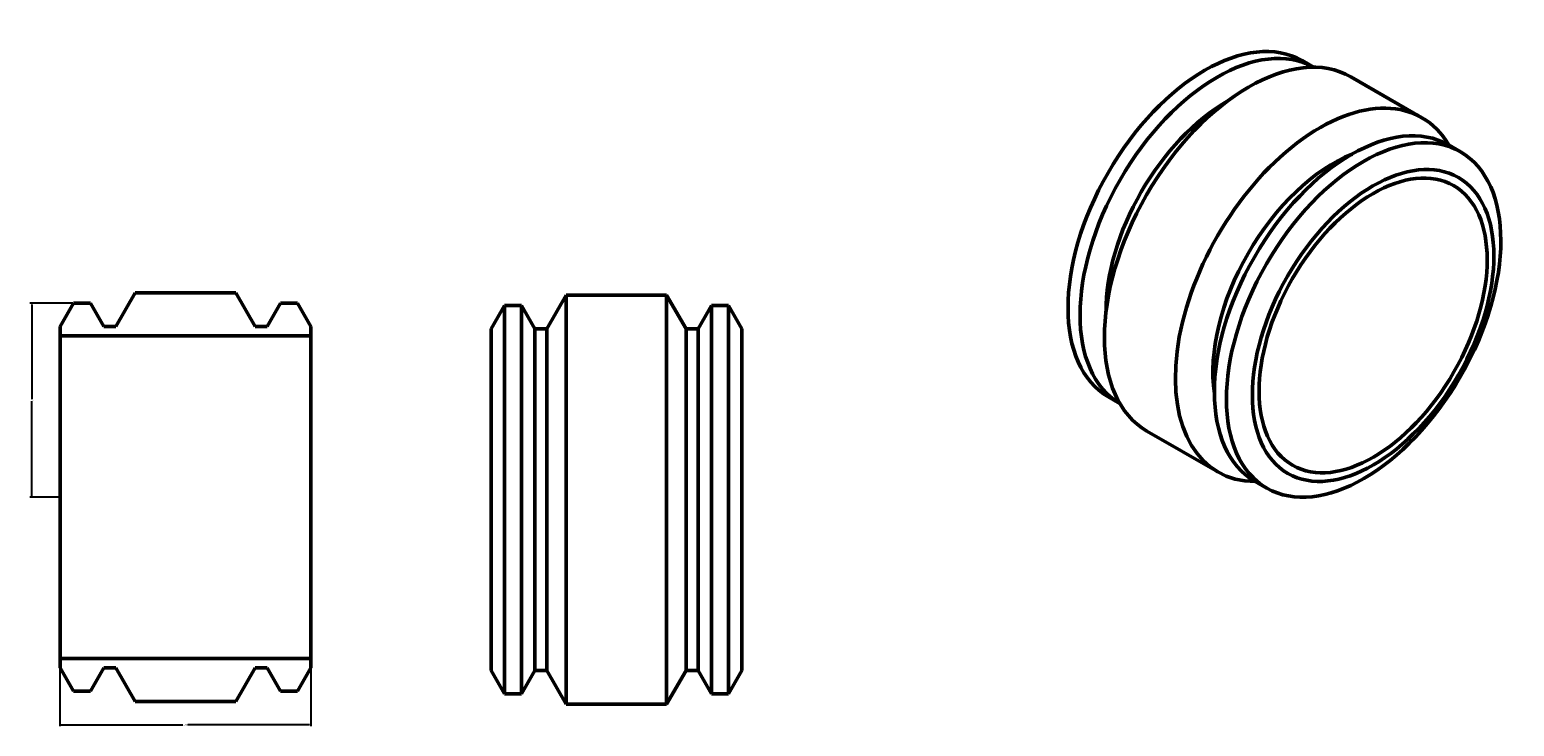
# Model space of a CAD drawing. Header units: inches. Extents: x -24 to 89, y -25 to 95.
# Tile 2 of 2: x -21 to 89, y 43 to 95. Entities that reach past the tile are written whole.
import ezdxf

# ---------------------------------------------------------------- set-up
doc = ezdxf.new("R2010")
doc.units = ezdxf.units.IN
doc.header["$MEASUREMENT"] = 0
doc.layers.add('Dimension (ANSI)', color=7, linetype='Continuous', lineweight=25)
doc.layers.add('Visible (ANSI)', color=7, linetype='Continuous', lineweight=50)
doc.styles.add('Note Text (ANSI)', font='tahoma.ttf')
doc.dimstyles.new('Default (ANSI)', dxfattribs={"dimtxt": 0.094488, "dimasz": 0.098425, "dimexe": 0.125, "dimexo": 0.0625, "dimgap": 0.031496, "dimtad": 0, "dimtih": 1, "dimtoh": 1, "dimrnd": 1e-08, "dimzin": 4, "dimdsep": 46, "dimtxsty": 'Note Text (ANSI)', "dimcen": 0.09, "dimdle": 0.393701, "dimclrd": 256, "dimclre": 256, "dimclrt": 5, "dimadec": 0, "dimazin": 1, "dimtfac": 1, "dimtofl": 0, "dimtmove": 0, "dimatfit": 3, "dimfxl": 1, "dimtolj": 1, "dimtzin": 4, "dimlwd": -1, "dimlwe": -1, "dimarcsym": 0})

# ---------------------------------------------------------------- blocks, each defined once
blk = doc.blocks.new('*D7')
at = {"layer": 'Defpoints', "color": 0, "transparency": 16777216}
for p in [(-18.35, 48.29), (0.23, 48.29), (0.23, 43.39)]:
    blk.add_point(p, dxfattribs=at)
at = {"layer": 'Dimension (ANSI)', "transparency": 16777216}
for p, q in [((-18.35, 48.23), (-18.35, 43.27)), ((0.23, 48.23), (0.23, 43.27)), ((-18.25, 43.39), (-9.24, 43.39)), ((0.14, 43.39), (-8.87, 43.39))]:
    blk.add_line(p, q, dxfattribs=at)
for points in [[(-18.25, 43.41), (-18.25, 43.38), (-18.35, 43.39)], [(0.14, 43.41), (0.14, 43.38), (0.23, 43.39)]]:
    blk.add_solid(points, dxfattribs=at)
at = {"layer": 'Dimension (ANSI)', "color": 5, "transparency": 16777216, "insert": (-9.21, 43.44), "char_height": 0.0945, "attachment_point": 1, "style": 'Note Text (ANSI)'}
blk.add_mtext('\\A1;18.58', dxfattribs=at)
blk = doc.blocks.new('*D8')
at = {"layer": 'Defpoints', "color": 0, "transparency": 16777216}
for p in [(-17.35, 74.61), (-20.44, 60.24), (-18.35, 60.24)]:
    blk.add_point(p, dxfattribs=at)
at = {"layer": 'Dimension (ANSI)', "transparency": 16777216}
for p, q in [((-17.41, 74.61), (-20.57, 74.61)), ((-20.44, 74.51), (-20.44, 67.5)), ((-20.44, 60.33), (-20.44, 67.34)), ((-18.41, 60.24), (-20.57, 60.24))]:
    blk.add_line(p, q, dxfattribs=at)
for points in [[(-20.46, 74.51), (-20.42, 74.51), (-20.44, 74.61)], [(-20.46, 60.33), (-20.42, 60.33), (-20.44, 60.24)]]:
    blk.add_solid(points, dxfattribs=at)
at = {"layer": 'Dimension (ANSI)', "color": 5, "transparency": 16777216, "insert": (-20.59, 67.47), "char_height": 0.0945, "attachment_point": 1, "style": 'Note Text (ANSI)'}
blk.add_mtext('\\A1;14.37', dxfattribs=at)

msp = doc.modelspace()

# ---------------------------------------------------------------- linework, layer by layer
at = {"layer": 'Visible (ANSI)'}
for p, q in [((74.489, 92.075), (73.631, 92.569)), ((82.506, 88.341), (77.251, 91.367)), ((85.362, 85.814), (84.47, 86.327)), ((-12.771, 75.371), (-14.208, 72.882)), ((-5.339, 75.371), (-12.771, 75.371)), ((-3.902, 72.882), (-5.339, 75.371)), ((17.709, 72.7), (19.146, 75.19)), ((19.146, 75.19), (19.146, 44.92)), ((26.578, 75.19), (19.146, 75.19)), ((26.578, 75.19), (26.578, 44.92)), ((28.015, 72.7), (26.578, 75.19)), ((-17.35, 74.606), (-18.345, 72.882)), ((-16.089, 74.606), (-17.35, 74.606)), ((-15.094, 72.882), (-16.089, 74.606)), ((-2.021, 74.606), (-3.017, 72.882)), ((-0.761, 74.606), (-2.021, 74.606)), ((0.235, 72.882), (-0.761, 74.606)), ((13.572, 72.7), (14.567, 74.425)), ((14.567, 74.425), (14.567, 45.685)), ((15.828, 74.425), (14.567, 74.425)), ((15.828, 74.425), (15.828, 45.685)), ((16.823, 72.7), (15.828, 74.425)), ((28.9, 72.7), (29.896, 74.425)), ((29.896, 74.425), (29.896, 45.685)), ((31.156, 74.425), (29.896, 74.425)), ((31.156, 74.425), (31.156, 45.685)), ((32.152, 72.7), (31.156, 74.425)), ((-18.345, 72.882), (-18.345, 72.183)), ((-14.208, 72.882), (-15.094, 72.882)), ((-3.017, 72.882), (-3.902, 72.882)), ((0.235, 72.183), (0.235, 72.882)), ((13.572, 72.7), (13.572, 47.409)), ((16.823, 72.7), (16.823, 47.409)), ((17.709, 72.7), (16.823, 72.7)), ((17.709, 72.7), (17.709, 47.409)), ((28.015, 72.7), (28.015, 47.409)), ((28.9, 72.7), (28.015, 72.7)), ((28.9, 72.7), (28.9, 47.409)), ((32.152, 72.7), (32.152, 47.409)), ((-18.345, 72.183), (0.235, 72.183)), ((-18.345, 72.183), (-18.345, 48.289)), ((0.235, 72.183), (0.235, 48.289)), ((60.147, 67.169), (59.289, 67.663)), ((67.4, 62.11), (62.145, 65.136)), ((71.019, 60.908), (70.128, 61.421)), ((0.235, 48.289), (-18.345, 48.289)), ((-18.345, 48.289), (-18.345, 47.591)), ((-18.345, 47.591), (-17.35, 45.866)), ((-16.089, 45.866), (-15.094, 47.591)), ((-15.094, 47.591), (-14.208, 47.591)), ((-14.208, 47.591), (-12.771, 45.101)), ((-5.339, 45.101), (-3.902, 47.591)), ((-3.902, 47.591), (-3.017, 47.591)), ((-3.017, 47.591), (-2.021, 45.866)), ((-0.761, 45.866), (0.235, 47.591)), ((0.235, 47.591), (0.235, 48.289)), ((13.572, 47.409), (14.567, 45.685)), ((16.823, 47.409), (15.828, 45.685)), ((17.709, 47.409), (16.823, 47.409)), ((17.709, 47.409), (19.146, 44.92)), ((28.015, 47.409), (26.578, 44.92)), ((28.9, 47.409), (28.015, 47.409)), ((28.9, 47.409), (29.896, 45.685)), ((32.152, 47.409), (31.156, 45.685)), ((-17.35, 45.866), (-16.089, 45.866)), ((-12.771, 45.101), (-5.339, 45.101)), ((-2.021, 45.866), (-0.761, 45.866)), ((15.828, 45.685), (14.567, 45.685)), ((31.156, 45.685), (29.896, 45.685)), ((26.578, 44.92), (19.146, 44.92))]:
    msp.add_line(p, q, dxfattribs=at)
for centre, major_axis, start_param, end_param in [((66.46, 80.116), (-7.171, -12.453), 3.1415927, 6.2831853), ((67.352, 79.603), (-7.171, -12.453), 3.1463237, 6.2784542), ((69.698, 78.252), (-7.553, -13.116), 3.1415927, 6.2831853), ((68.056, 79.197), (6.311, 10.958), 0.7817378, 2.3598549), ((74.953, 75.225), (-7.553, -13.116), 2.8222911, 6.6024868), ((77.299, 73.874), (-7.171, -12.453), 3.1415927, 6.2831853), ((75.969, 74.64), (6.311, 10.958), 0.6296591, 2.5119336)]:
    msp.add_ellipse(centre, major_axis=major_axis, ratio=0.5780931, start_param=start_param, end_param=end_param, dxfattribs=at)
for centre, major_axis in [((78.19, 73.361), (7.171, 12.453)), ((78.894, 72.956), (6.311, 10.958)), ((78.894, 72.956), (5.962, 10.353))]:
    msp.add_ellipse(centre, major_axis=major_axis, ratio=0.5780931, dxfattribs=at)

# ---------------------------------------------------------------- dimensions: what is measured, and where the dimension line sits
at = {"layer": 'Dimension (ANSI)'}
dim = msp.add_linear_dim(base=(-20.441, 60.236), p1=(-17.35, 74.606), p2=(-18.345, 60.236), angle=90, dimstyle='Default (ANSI)', override={"dimgap": 0.031496, "dimdec": 2, "dimtol": 0, "dimlim": 0, "dimtp": 0, "dimtm": 0, "dimtdec": 2, "dimatfit": 1}, dxfattribs=at)
dim.commit()
dim.dimension.update_dxf_attribs({"geometry": '*D8', "text_midpoint": (-20.441, 67.421), "dimtype": 160})
dim = msp.add_linear_dim(base=(0.235, 43.394), p1=(-18.345, 48.289), p2=(0.235, 48.289), dimstyle='Default (ANSI)', override={"dimgap": 0.031496, "dimtih": 0, "dimtoh": 0, "dimdec": 2, "dimtol": 0, "dimlim": 0, "dimtp": 0, "dimtm": 0, "dimtdec": 2, "dimatfit": 1}, dxfattribs=at)
dim.commit()
dim.dimension.update_dxf_attribs({"geometry": '*D7', "text_midpoint": (-9.055, 43.394), "dimtype": 160})

doc.saveas('drawing.dxf')
